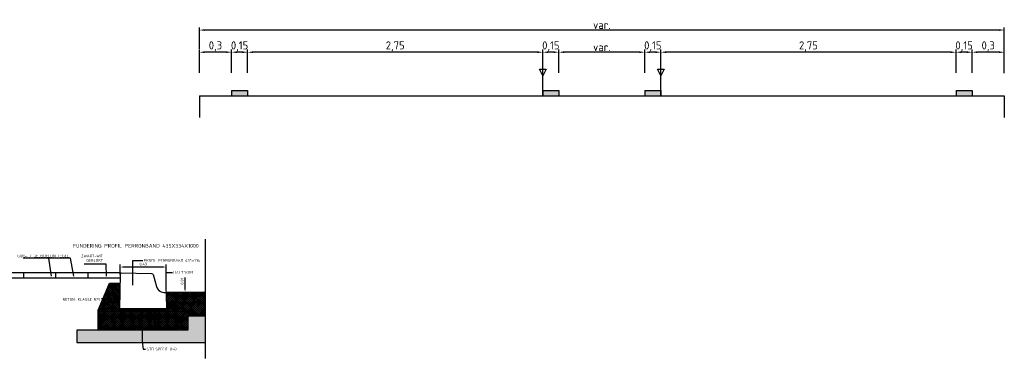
# Model space of a CAD drawing. Header units: metres. Extents: x 116.5 to 132.5, y 154.9 to 158.6.
# Tile 3 of 3: x 123.3 to 132.5, y 154.9 to 158. Entities that reach past the tile are written whole.
import ezdxf
from ezdxf.enums import TextEntityAlignment as Align

# ---------------------------------------------------------------- set-up
doc = ezdxf.new("R2010")
doc.units = ezdxf.units.M
doc.linetypes.add('ONTWERPAS', pattern=[3, 2, -0.5, 0, -0.5])
doc.linetypes.add('PROFIEL', pattern=[3.9, 3, -0.3, 0.3, -0.3])
for name, color, linetype, lineweight in [('N-WE-VH-VERHARDING_HALFVERHARDING-G', 252, 'Continuous', 35), ('X-XX-AL-T25', 7, 'Continuous', 25), ('X-XX-AL-T35', 7, 'Continuous', 35)]:
    doc.layers.add(name, color=color, linetype=linetype, lineweight=lineweight)
for name, color, linetype in [('tom-d-lijn', 7, 'Continuous'), ('tom-d-mlijn', 7, 'Continuous'), ('WEG-AS-ONTWERP', 7, 'ONTWERPAS'), ('WEG-NW-ARCERING18', 253, 'Continuous'), ('WEG-NW-DETAILS35', 7, 'Continuous'), ('WEG-NW-DETAILS50', 7, 'Continuous'), ('WEG-NW-WERKGRENS', 10, 'PROFIEL'), ('WEG-XX-BEMATING25', 7, 'Continuous'), ('WEG-XX-BETOND', 7, 'Continuous'), ('WEG-XX-TEKST25', 7, 'Continuous')]:
    doc.layers.add(name, color=color, linetype=linetype)
doc.styles.add('DIMENSIE', font='provutr.shx')
doc.styles.add('NLCS-ISO', font='NLCS-ISO.ttf')
doc.styles.add('NLCS-ISO-ANNOTATIEF-T25', font='NLCS-ISO.ttf', dxfattribs={"height": 2.5})
doc.styles.add('NLCS-ISO-ANNOTATIEF-T35', font='NLCS-ISO.ttf', dxfattribs={"height": 3.5})
doc.dimstyles.new('NLCS-ISO', dxfattribs={"dimscale": 0.1, "dimtxt": 2.5, "dimasz": 2.5, "dimexe": 1.25, "dimexo": 0.25, "dimgap": 0.25, "dimtad": 1, "dimtxsty": 'NLCS-ISO', "dimcen": 2.5, "dimadec": 0, "dimazin": 0, "dimtfac": 1, "dimtmove": 0, "dimatfit": 3, "dimfxl": 0, "dimarcsym": 0})
doc.dimstyles.new('WVV10', dxfattribs={"dimscale": 0.02, "dimtxt": 1.25, "dimasz": 1, "dimexe": 0, "dimexo": 2, "dimgap": 0.5, "dimtad": 1, "dimzin": 0, "dimdsep": 46, "dimtxsty": 'DIMENSIE', "dimcen": 0, "dimdle": 1.25, "dimclrd": 256, "dimclre": 256, "dimclrt": 256, "dimaunit": 2, "dimadec": 0, "dimazin": 0, "dimtfac": 1, "dimtix": 1, "dimtmove": 2, "dimatfit": 3, "dimfxl": 0, "dimtolj": 1, "dimtzin": 0, "dimarcsym": 0})
pattern_1 = [(45, (135.8854, 148.40809), (-0.008980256, 0.008980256), []), (135, (135.8854, 148.40809), (-0.008980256, -0.008980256), [])]
pattern_2 = [(0, (135.8853997, 148.4080895), (0.0015875, 0.003175), [0, -0.003175])]

# ---------------------------------------------------------------- blocks, each defined once
blk = doc.blocks.new('*D29')
at = {"color": 0, "lineweight": -2}
for p, q in [((124.8553, 155.5333), (124.8553, 155.6446)), ((124.6784, 155.5033), (124.8803, 155.5033)), ((124.6832, 155.5083), (124.8803, 155.5083)), ((124.8553, 155.5033), (124.8553, 155.5083)), ((124.8553, 155.4783), (124.8553, 155.4533))]:
    blk.add_line(p, q, dxfattribs=at)
at = {"color": 0}
for points in [[(124.8512, 155.5333), (124.8595, 155.5333), (124.8553, 155.5083)], [(124.8512, 155.4783), (124.8595, 155.4783), (124.8553, 155.5033)]]:
    blk.add_solid(points, dxfattribs=at)
at = {"layer": 'DEFPOINTS', "color": 0}
for p in [(124.6734, 155.5033), (124.6782, 155.5083, 2.2), (124.8553, 155.5033)]:
    blk.add_point(p, dxfattribs=at)
at = {"color": 0, "insert": (124.8303, 155.609), "char_height": 0.025, "attachment_point": 5, "rotation": 90, "style": 'NLCS-ISO'}
blk.add_mtext('0,01', dxfattribs=at)
blk = doc.blocks.new('*D30')
at = {"color": 0, "lineweight": -2}
for p, q in [((124.2518, 155.6721), (124.2518, 155.7667)), ((124.6532, 155.7417), (124.2768, 155.7417)), ((124.6782, 155.5133), (124.6782, 155.7667))]:
    blk.add_line(p, q, dxfattribs=at)
at = {"color": 0}
for points in [[(124.2768, 155.7459), (124.2768, 155.7375), (124.2518, 155.7417)], [(124.6532, 155.7459), (124.6532, 155.7375), (124.6782, 155.7417)]]:
    blk.add_solid(points, dxfattribs=at)
at = {"layer": 'DEFPOINTS', "color": 0}
for p in [(124.2518, 155.7417), (124.2518, 155.6671), (124.6782, 155.5083)]:
    blk.add_point(p, dxfattribs=at)
at = {"color": 0, "insert": (124.465, 155.7667), "char_height": 0.025, "attachment_point": 5, "style": 'NLCS-ISO'}
blk.add_mtext('0,43', dxfattribs=at)
blk = doc.blocks.new('*D31')
at = {"layer": 'DEFPOINTS', "color": 0}
for p in [(124.6825, 155.3531), (124.5724, 155.1531), (124.6832, 155.1531)]:
    blk.add_point(p, dxfattribs=at)
at = {"layer": 'WEG-XX-TEKST25', "lineweight": -2}
for p, q in [((124.6425, 155.3531), (124.5724, 155.3531)), ((124.5724, 155.3331), (124.5724, 155.1731)), ((124.6432, 155.1531), (124.5724, 155.1531))]:
    blk.add_line(p, q, dxfattribs=at)
at = {"layer": 'WEG-XX-TEKST25'}
for points in [[(124.5691, 155.3331), (124.5757, 155.3331), (124.5724, 155.3531)], [(124.5691, 155.1731), (124.5757, 155.1731), (124.5724, 155.1531)]]:
    blk.add_solid(points, dxfattribs=at)
at = {"layer": 'WEG-XX-TEKST25', "insert": (124.5499, 155.2531), "char_height": 0.025, "attachment_point": 5, "rotation": 90, "style": 'DIMENSIE'}
blk.add_mtext('\\A1;0.20', dxfattribs=at)
blk = doc.blocks.new('HART')
at = {"layer": 'WEG-AS-ONTWERP', "linetype": 'Continuous'}
for p, q in [((0, 1.875), (-0.3125, 2.5)), ((-0.3125, 2.5), (0.3125, 2.5)), ((0, 0), (0, 2.5)), ((0.3125, 2.5), (0, 1.875))]:
    blk.add_line(p, q, dxfattribs=at)
blk = doc.blocks.new('A$C5EE31DEC')
at = {"layer": 'tom-d-mlijn'}
for points in [[(4.5, -8.366), (4.5, -8.866), (3, -8.866), (3, -8.366)], [(33.5, -8.366), (33.5, -8.866), (32, -8.866), (32, -8.366)], [(41.5, -8.866), (43, -8.866), (43, -8.366), (41.5, -8.366)], [(70.5, -8.866), (72, -8.866), (72, -8.366), (70.5, -8.366)]]:
    blk.add_hatch(color=256, dxfattribs=at).paths.add_polyline_path(points)
at = {"layer": 'tom-d-lijn'}
for p, q in [((0, -8.866), (0, -10.866)), ((0, -8.866), (75, -8.866)), ((75, -8.866), (75, -10.866))]:
    blk.add_line(p, q, dxfattribs=at)
at = {"layer": 'tom-d-mlijn'}
for p, q in [((3, -8.366), (4.5, -8.366)), ((3, -8.366), (3, -8.866)), ((4.5, -8.366), (4.5, -8.866)), ((32, -8.366), (33.5, -8.366)), ((32, -8.366), (32, -8.866)), ((33.5, -8.366), (33.5, -8.866)), ((41.5, -8.366), (41.5, -8.866)), ((41.5, -8.366), (43, -8.366)), ((43, -8.366), (43, -8.866)), ((70.5, -8.366), (72, -8.366)), ((70.5, -8.366), (70.5, -8.866)), ((72, -8.366), (72, -8.866))]:
    blk.add_line(p, q, dxfattribs=at)
at = {"layer": 'WEG-AS-ONTWERP'}
for p in [(32, -8.866), (43, -8.866)]:
    blk.add_blockref('HART', p, dxfattribs=at)
blk = doc.blocks.new('*D32')
at = {"color": 0, "lineweight": -2}
for p, q in [((124.9883, 157.5551), (124.9883, 157.7711)), ((125.2383, 157.7461), (125.0383, 157.7461)), ((125.2883, 157.5551), (125.2883, 157.7711))]:
    blk.add_line(p, q, dxfattribs=at)
at = {"color": 0}
for points in [[(125.0383, 157.7544), (125.0383, 157.7377), (124.9883, 157.7461)], [(125.2383, 157.7544), (125.2383, 157.7377), (125.2883, 157.7461)]]:
    blk.add_solid(points, dxfattribs=at)
at = {"layer": 'DEFPOINTS', "color": 0}
for p in [(124.9883, 157.7461), (124.9883, 157.5501, -2.2), (125.2883, 157.5501, -2.2)]:
    blk.add_point(p, dxfattribs=at)
at = {"color": 0, "insert": (125.1383, 157.8011), "char_height": 0.075, "attachment_point": 5, "style": 'NLCS-ISO'}
blk.add_mtext('0,3', dxfattribs=at)
blk = doc.blocks.new('*D33')
at = {"color": 0, "lineweight": -2}
for p, q in [((125.2883, 157.5551), (125.2883, 157.7711)), ((125.3883, 157.7461), (125.3383, 157.7461)), ((125.4383, 157.5551), (125.4383, 157.7711))]:
    blk.add_line(p, q, dxfattribs=at)
at = {"color": 0}
for points in [[(125.3383, 157.7544), (125.3383, 157.7377), (125.2883, 157.7461)], [(125.3883, 157.7544), (125.3883, 157.7377), (125.4383, 157.7461)]]:
    blk.add_solid(points, dxfattribs=at)
at = {"layer": 'DEFPOINTS', "color": 0}
for p in [(125.2883, 157.7461), (125.2883, 157.5501, -2.2), (125.4383, 157.5501, -2.2)]:
    blk.add_point(p, dxfattribs=at)
at = {"color": 0, "insert": (125.3633, 157.8011), "char_height": 0.075, "attachment_point": 5, "style": 'NLCS-ISO'}
blk.add_mtext('0,15', dxfattribs=at)
blk = doc.blocks.new('*D34')
at = {"color": 0, "lineweight": -2}
for p, q in [((125.4383, 157.5551), (125.4383, 157.7711)), ((128.1383, 157.7461), (125.4883, 157.7461)), ((128.1883, 157.5551), (128.1883, 157.7711))]:
    blk.add_line(p, q, dxfattribs=at)
at = {"color": 0}
for points in [[(125.4883, 157.7544), (125.4883, 157.7377), (125.4383, 157.7461)], [(128.1383, 157.7544), (128.1383, 157.7377), (128.1883, 157.7461)]]:
    blk.add_solid(points, dxfattribs=at)
at = {"layer": 'DEFPOINTS', "color": 0}
for p in [(125.4383, 157.7461), (125.4383, 157.5501, -2.2), (128.1883, 157.5501, -2.2)]:
    blk.add_point(p, dxfattribs=at)
at = {"color": 0, "insert": (126.8133, 157.8011), "char_height": 0.075, "attachment_point": 5, "style": 'NLCS-ISO'}
blk.add_mtext('2,75', dxfattribs=at)
blk = doc.blocks.new('*D35')
at = {"color": 0, "lineweight": -2}
for p, q in [((129.2883, 157.5551), (129.2883, 157.7711)), ((131.9883, 157.7461), (129.3383, 157.7461)), ((132.0383, 157.5551), (132.0383, 157.7711))]:
    blk.add_line(p, q, dxfattribs=at)
at = {"color": 0}
for points in [[(129.3383, 157.7544), (129.3383, 157.7377), (129.2883, 157.7461)], [(131.9883, 157.7544), (131.9883, 157.7377), (132.0383, 157.7461)]]:
    blk.add_solid(points, dxfattribs=at)
at = {"layer": 'DEFPOINTS', "color": 0}
for p in [(129.2883, 157.7461), (129.2883, 157.5501, -2.2), (132.0383, 157.5501, -2.2)]:
    blk.add_point(p, dxfattribs=at)
at = {"color": 0, "insert": (130.6633, 157.8011), "char_height": 0.075, "attachment_point": 5, "style": 'NLCS-ISO'}
blk.add_mtext('2,75', dxfattribs=at)
blk = doc.blocks.new('*D36')
at = {"color": 0, "lineweight": -2}
for p, q in [((128.1883, 157.5601), (128.1883, 157.7711)), ((128.2883, 157.7461), (128.2383, 157.7461)), ((128.3383, 157.5551), (128.3383, 157.7711))]:
    blk.add_line(p, q, dxfattribs=at)
at = {"color": 0}
for points in [[(128.2383, 157.7544), (128.2383, 157.7377), (128.1883, 157.7461)], [(128.2883, 157.7544), (128.2883, 157.7377), (128.3383, 157.7461)]]:
    blk.add_solid(points, dxfattribs=at)
at = {"layer": 'DEFPOINTS', "color": 0}
for p in [(128.1883, 157.7461), (128.1883, 157.5551), (128.3383, 157.5501, -2.2)]:
    blk.add_point(p, dxfattribs=at)
at = {"color": 0, "insert": (128.2633, 157.8011), "char_height": 0.075, "attachment_point": 5, "style": 'NLCS-ISO'}
blk.add_mtext('0,15', dxfattribs=at)
blk = doc.blocks.new('*D37')
at = {"color": 0, "lineweight": -2}
for p, q in [((129.1383, 157.5551), (129.1383, 157.7711)), ((129.2383, 157.7461), (129.1883, 157.7461)), ((129.2883, 157.5601), (129.2883, 157.7711))]:
    blk.add_line(p, q, dxfattribs=at)
at = {"color": 0}
for points in [[(129.1883, 157.7544), (129.1883, 157.7377), (129.1383, 157.7461)], [(129.2383, 157.7544), (129.2383, 157.7377), (129.2883, 157.7461)]]:
    blk.add_solid(points, dxfattribs=at)
at = {"layer": 'DEFPOINTS', "color": 0}
for p in [(129.1383, 157.7461), (129.1383, 157.5501, -2.2), (129.2883, 157.5551)]:
    blk.add_point(p, dxfattribs=at)
at = {"color": 0, "insert": (129.2133, 157.8011), "char_height": 0.075, "attachment_point": 5, "style": 'NLCS-ISO'}
blk.add_mtext('0,15', dxfattribs=at)
blk = doc.blocks.new('*D38')
at = {"color": 0, "lineweight": -2}
for p, q in [((128.3383, 157.5601), (128.3383, 157.7711)), ((129.0883, 157.7461), (128.3883, 157.7461)), ((129.1383, 157.5601), (129.1383, 157.7711))]:
    blk.add_line(p, q, dxfattribs=at)
at = {"color": 0}
for points in [[(128.3883, 157.7544), (128.3883, 157.7377), (128.3383, 157.7461)], [(129.0883, 157.7544), (129.0883, 157.7377), (129.1383, 157.7461)]]:
    blk.add_solid(points, dxfattribs=at)
at = {"layer": 'DEFPOINTS', "color": 0}
for p in [(128.3383, 157.7461), (128.3383, 157.5551), (129.1383, 157.5551)]:
    blk.add_point(p, dxfattribs=at)
at = {"color": 0, "insert": (128.7383, 157.7936), "char_height": 0.075, "attachment_point": 5, "style": 'NLCS-ISO'}
blk.add_mtext('var.', dxfattribs=at)
blk = doc.blocks.new('*D39')
at = {"color": 0, "lineweight": -2}
for p, q in [((132.1883, 157.5551), (132.1883, 157.7711)), ((132.4383, 157.7461), (132.2383, 157.7461)), ((132.4883, 157.5551), (132.4883, 157.7711))]:
    blk.add_line(p, q, dxfattribs=at)
at = {"color": 0}
for points in [[(132.2383, 157.7544), (132.2383, 157.7377), (132.1883, 157.7461)], [(132.4383, 157.7544), (132.4383, 157.7377), (132.4883, 157.7461)]]:
    blk.add_solid(points, dxfattribs=at)
at = {"layer": 'DEFPOINTS', "color": 0}
for p in [(132.1883, 157.7461), (132.1883, 157.5501, -2.2), (132.4883, 157.5501, -2.2)]:
    blk.add_point(p, dxfattribs=at)
at = {"color": 0, "insert": (132.3383, 157.8011), "char_height": 0.075, "attachment_point": 5, "style": 'NLCS-ISO'}
blk.add_mtext('0,3', dxfattribs=at)
blk = doc.blocks.new('*D40')
at = {"color": 0, "lineweight": -2}
for p, q in [((132.0383, 157.5551), (132.0383, 157.7711)), ((132.1383, 157.7461), (132.0883, 157.7461)), ((132.1883, 157.5551), (132.1883, 157.7711))]:
    blk.add_line(p, q, dxfattribs=at)
at = {"color": 0}
for points in [[(132.0883, 157.7544), (132.0883, 157.7377), (132.0383, 157.7461)], [(132.1383, 157.7544), (132.1383, 157.7377), (132.1883, 157.7461)]]:
    blk.add_solid(points, dxfattribs=at)
at = {"layer": 'DEFPOINTS', "color": 0}
for p in [(132.0383, 157.7461), (132.0383, 157.5501, -2.2), (132.1883, 157.5501, -2.2)]:
    blk.add_point(p, dxfattribs=at)
at = {"color": 0, "insert": (132.1133, 157.8011), "char_height": 0.075, "attachment_point": 5, "style": 'NLCS-ISO'}
blk.add_mtext('0,15', dxfattribs=at)
blk = doc.blocks.new('*D41')
at = {"color": 0, "lineweight": -2}
for p, q in [((124.9883, 157.7761), (124.9883, 157.9779)), ((132.4883, 157.5498), (132.4883, 157.9779)), ((132.4383, 157.9529), (125.0383, 157.9529))]:
    blk.add_line(p, q, dxfattribs=at)
at = {"color": 0}
for points in [[(125.0383, 157.9613), (125.0383, 157.9446), (124.9883, 157.9529)], [(132.4383, 157.9613), (132.4383, 157.9446), (132.4883, 157.9529)]]:
    blk.add_solid(points, dxfattribs=at)
at = {"layer": 'DEFPOINTS', "color": 0}
for p in [(124.9883, 157.9529), (124.9883, 157.7711), (132.4883, 157.5448)]:
    blk.add_point(p, dxfattribs=at)
at = {"color": 0, "insert": (128.7383, 158.0004), "char_height": 0.075, "attachment_point": 5, "style": 'NLCS-ISO'}
blk.add_mtext('var.', dxfattribs=at)

msp = doc.modelspace()

# ---------------------------------------------------------------- hatches: boundary and pattern name
at = {"layer": 'WEG-NW-ARCERING18'}
h = msp.add_hatch(dxfattribs=at)
h.set_pattern_fill('ANSI37', color=256, scale=0.004, style=0)
h.set_pattern_definition(pattern_1)
h.paths.add_polyline_path([(124.251, 155.5921), (124.1518, 155.5921), (124.0472, 155.3381), (124.0472, 155.3231), (124.2472, 155.3231), (124.2472, 155.3531)])
h = msp.add_hatch(dxfattribs=at)
h.set_pattern_fill('DOTS', color=256, scale=0.002, style=0)
h.set_pattern_definition(pattern_2)
h.paths.add_polyline_path([(124.251, 155.5921), (124.1518, 155.5921), (124.0472, 155.3381), (124.0472, 155.3231), (124.2472, 155.3231), (124.2472, 155.3531)])
h = msp.add_hatch(dxfattribs=at)
h.set_pattern_fill('ANSI37', color=256, scale=0.004, style=0)
h.set_pattern_definition(pattern_1)
h.paths.add_polyline_path([(125.0447, 155.5083), (124.6782, 155.5083), (124.6825, 155.3531), (124.6825, 155.3231), (124.8825, 155.3231), (124.8825, 155.2883), (125.0447, 155.2883)])
h = msp.add_hatch(dxfattribs=at)
h.set_pattern_fill('ANSI37', color=256, scale=0.004, style=0)
h.set_pattern_definition(pattern_1)
h.paths.add_polyline_path([(124.8825, 155.2883), (124.8825, 155.3231), (124.6825, 155.3231), (124.0472, 155.3231), (124.0472, 155.1531), (124.8825, 155.1531)])
h.paths.add_polyline_path([(124.5311, 155.217), (124.5311, 155.2892), (124.5686, 155.2892), (124.5686, 155.217)], flags=24)
h = msp.add_hatch(dxfattribs=at)
h.set_pattern_fill('DOTS', color=256, scale=0.002, style=0)
h.set_pattern_definition(pattern_2)
h.paths.add_polyline_path([(124.8825, 155.2883), (124.8825, 155.3231), (124.6825, 155.3231), (124.0472, 155.3231), (124.0472, 155.1531), (124.8825, 155.1531)])
h.paths.add_polyline_path([(124.5311, 155.217), (124.5311, 155.2892), (124.5686, 155.2892), (124.5686, 155.217)], flags=24)
h = msp.add_hatch(dxfattribs=at)
h.set_pattern_fill('TRIANG', color=256, scale=0.001, style=0)
h.set_pattern_definition([(60, (135.8854, 148.4080895), (-0.0047624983, 0.008248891), [0.0047625, -0.0047625]), (120, (135.8854, 148.4080895), (-0.0095249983, 1e-09), [0.0047625, -0.0047625]), (0, (135.8830184, 148.412214), (0.0047625, 0.00824889), [0.0047625, -0.0047625])])
h.paths.add_polyline_path([(124.6825, 155.3531), (124.2472, 155.3531), (124.2472, 155.3231), (124.6825, 155.3231)])
h = msp.add_hatch(dxfattribs=at)
h.set_pattern_fill('HEX', color=256, scale=0.002, style=0)
h.set_pattern_definition([(0, (135.8854, 148.40809), (0, 0.01099852), [0.00635, -0.0127]), (120, (135.8854, 148.40809), (-0.009524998, -0.00549926), [0.00635, -0.0127]), (60, (135.89175, 148.40809), (-0.009524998, 0.00549926), [0.00635, -0.0127])])
h.paths.add_polyline_path([(125.0447, 155.2883), (124.8825, 155.2883), (124.8825, 155.1531), (123.8472, 155.1531), (123.8472, 155.0383), (125.0447, 155.0383)])

# ---------------------------------------------------------------- linework, layer by layer
at = {"layer": 'WEG-NW-DETAILS35'}
for p, q in [((124.0472, 155.3381), (124.1518, 155.5921)), ((124.1518, 155.5921), (124.2518, 155.5921)), ((124.0472, 155.1531), (124.0472, 155.3381)), ((124.8825, 155.3231), (124.0472, 155.3231)), ((124.2472, 155.3381), (124.2472, 155.3531)), ((124.2472, 155.3231), (124.2472, 155.3531)), ((124.6825, 155.3531), (124.6825, 155.3381)), ((124.6825, 155.3531), (124.6825, 155.3231)), ((124.8825, 155.3231), (124.8825, 155.2883)), ((124.8825, 155.2883), (124.8825, 155.1531)), ((124.8825, 155.2883), (125.0447, 155.2883)), ((123.8472, 155.1531), (123.8472, 155.0383)), ((124.8825, 155.1531), (123.8472, 155.1531)), ((123.8472, 155.0383), (125.0447, 155.0383))]:
    msp.add_line(p, q, dxfattribs=at)
at = {"layer": 'WEG-NW-DETAILS50'}
msp.add_line((124.2518, 155.6921), (124.2518, 155.6421), dxfattribs=at)
msp.add_lwpolyline([(124.6567, 155.5042), (124.6734, 155.5033, -0.389604), (124.6782, 155.4985), (124.6825, 155.3531), (124.2472, 155.3531), (124.2524, 155.6799), (124.2596, 155.6871), (124.544, 155.6831, -0.340537), (124.5585, 155.6719), (124.588, 155.56, 0.326252), (124.6567, 155.5042)], format="xyb", dxfattribs=at)
at = {"layer": 'WEG-NW-DETAILS50', "flags": 128}
msp.add_lwpolyline([(124.6782, 155.4985), (124.6782, 155.5083), (125.0447, 155.5083)], dxfattribs=at)
at = {"layer": 'WEG-NW-WERKGRENS'}
msp.add_line((125.0447, 154.8903), (125.0447, 156.0025), dxfattribs=at)
at = {"layer": 'WEG-XX-BETOND'}
for p, q in [((123.1575, 155.6921), (124.2518, 155.6921)), ((123.3518, 155.6421), (123.3518, 155.6921)), ((123.6518, 155.6421), (123.6518, 155.6921)), ((123.9518, 155.6421), (123.9518, 155.6921)), ((123.1575, 155.6421), (124.2518, 155.6421))]:
    msp.add_line(p, q, dxfattribs=at)

# ---------------------------------------------------------------- block references
at = {"layer": 'N-WE-VH-VERHARDING_HALFVERHARDING-G', "xscale": 0.1, "yscale": 0.1, "zscale": 0.1}
msp.add_blockref('A$C5EE31DEC', (124.9883, 158.2245), dxfattribs=at)

# ---------------------------------------------------------------- texts
at = {"layer": 'X-XX-AL-T25', "char_height": 0.025, "style": 'NLCS-ISO-ANNOTATIEF-T25'}
for s, insert, attachment_point in [('GIDS- / GELEIDELIJN TEGEL', (123.7723, 155.8585), 3), ('ZWART-WIT\\PGEBLOKT', (124.0915, 155.858), 3), ('PROFIL PERRONBAND 435x334', (124.4701, 155.8033), 4), ('\\A1;HALTEKOM', (124.747, 155.7038), 1), ('\\A1;BETON: KLASSE B25', (124.0663, 155.4399), 6), ('\\A1;STELSPECIE (1:4)', (124.4964, 154.9889), 1)]:
    msp.add_mtext(s, dxfattribs=dict(at, insert=insert, attachment_point=attachment_point))
at = {"layer": 'X-XX-AL-T35', "style": 'NLCS-ISO-ANNOTATIEF-T35'}
msp.add_text('FUNDERING PROFIL PERRONBAND 435X334X1000', height=0.035, dxfattribs=at).set_placement((124.3963, 155.9402), align=Align.MIDDLE)

# ---------------------------------------------------------------- dimensions: what is measured, and where the dimension line sits
for base, p1, p2, picture, middle in [((124.9883, 157.9529, 2.2), (132.4883, 157.5448, 2.2), (124.9883, 157.7711, 2.2), '*D41', (128.7383, 158.0004, 2.2)), ((128.3383, 157.7461, 2.2), (129.1383, 157.5551, 2.2), (128.3383, 157.5551, 2.2), '*D38', (128.7383, 157.7936, 2.2))]:
    dim = msp.add_linear_dim(base=base, p1=p1, p2=p2, text='var.', dimstyle='NLCS-ISO', override={"dimtxt": 0.75, "dimasz": 0.5, "dimexe": 0.25, "dimexo": 0.05, "dimgap": 0.1})
    dim.commit()
    dim.dimension.update_dxf_attribs({"geometry": picture, "text_midpoint": middle})
for base, p1, p2, override, picture, middle in [((124.9883, 157.7461, 2.2), (125.2883, 157.5501), (124.9883, 157.5501), {"dimtxt": 0.75, "dimasz": 0.5, "dimexe": 0.25, "dimexo": 0.05, "dimgap": 0.1}, '*D32', (125.1383, 157.8011, 2.2)), ((125.4383, 157.7461, 2.2), (128.1883, 157.5501), (125.4383, 157.5501), {"dimtxt": 0.75, "dimasz": 0.5, "dimexe": 0.25, "dimexo": 0.05, "dimgap": 0.1}, '*D34', (126.8133, 157.8011, 2.2)), ((129.2883, 157.7461, 2.2), (132.0383, 157.5501), (129.2883, 157.5501), {"dimtxt": 0.75, "dimasz": 0.5, "dimexe": 0.25, "dimexo": 0.05, "dimgap": 0.1}, '*D35', (130.6633, 157.8011, 2.2)), ((132.1883, 157.7461, 2.2), (132.4883, 157.5501), (132.1883, 157.5501), {"dimtxt": 0.75, "dimasz": 0.5, "dimexe": 0.25, "dimexo": 0.05, "dimgap": 0.1}, '*D39', (132.3383, 157.8011, 2.2)), ((124.2518, 155.7417), (124.6782, 155.5083), (124.2518, 155.6671), {"dimtxt": 0.25, "dimasz": 0.25, "dimexe": 0.25, "dimexo": 0.05, "dimgap": 0.1}, '*D30', (124.465, 155.7667))]:
    dim = msp.add_linear_dim(base=base, p1=p1, p2=p2, dimstyle='NLCS-ISO', override=override)
    dim.commit()
    dim.dimension.update_dxf_attribs({"geometry": picture, "text_midpoint": middle})
for base, p1, p2, picture, middle in [((125.2883, 157.7461, 2.2), (125.4383, 157.5501), (125.2883, 157.5501), '*D33', (125.3633, 157.7461, 2.2)), ((128.1883, 157.7461, 2.2), (128.3383, 157.5501), (128.1883, 157.5551, 2.2), '*D36', (128.2633, 157.7461, 2.2)), ((129.1383, 157.7461, 2.2), (129.2883, 157.5551, 2.2), (129.1383, 157.5501), '*D37', (129.2133, 157.7461, 2.2)), ((132.0383, 157.7461, 2.2), (132.1883, 157.5501), (132.0383, 157.5501), '*D40', (132.1133, 157.7461, 2.2))]:
    dim = msp.add_linear_dim(base=base, p1=p1, p2=p2, dimstyle='NLCS-ISO', override={"dimtxt": 0.75, "dimasz": 0.5, "dimexe": 0.25, "dimexo": 0.05, "dimgap": 0.1})
    dim.commit()
    dim.dimension.update_dxf_attribs({"geometry": picture, "text_midpoint": middle, "dimtype": 160})
dim = msp.add_linear_dim(base=(124.855321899, 155.5033302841), p1=(124.6781636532, 155.5083302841, 2.2), p2=(124.6734234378, 155.5033302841), angle=90, dimstyle='NLCS-ISO', override={"dimtxt": 0.25, "dimasz": 0.25, "dimexe": 0.25, "dimexo": 0.05, "dimgap": 0.1})
dim.commit()
dim.dimension.update_dxf_attribs({"geometry": '*D29', "text_midpoint": (124.855321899, 155.6089552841), "dimtype": 160})
at = {"layer": 'WEG-XX-TEKST25'}
dim = msp.add_linear_dim(base=(124.5724, 155.1531), p1=(124.6825, 155.3531), p2=(124.6832, 155.1531), angle=90, dimstyle='WVV10', dxfattribs=at)
dim.commit()
dim.dimension.update_dxf_attribs({"geometry": '*D31', "text_midpoint": (124.5499, 155.2531)})

# ---------------------------------------------------------------- leaders
at = {"layer": 'WEG-XX-BEMATING25', "annotation_type": 0, "has_hookline": 1}
for points, hookline_direction, text_width in [([(124.3692, 155.5721), (124.3692, 155.8032), (124.4613, 155.8032)], 0, 0.455), ([(124.6782, 155.6913), (124.737, 155.6913)], 0, 0.155), ([(124.2122, 155.4441), (124.0763, 155.4441)], 1, 0.3025), ([(124.4542, 155.3388), (124.4542, 155.0441), (124.4664, 154.9764), (124.4864, 154.9764)], 0, 0.245)]:
    msp.add_leader(points, dimstyle='WVV10', override={"dimgap": 0.5, "dimtad": 0}, dxfattribs=dict(at, hookline_direction=hookline_direction, text_width=text_width))
at = {"layer": 'WEG-XX-TEKST25', "annotation_type": 0, "has_hookline": 1, "hookline_direction": 1}
for points, text_width in [([(123.8189, 155.6564), (123.7879, 155.8232), (123.7679, 155.8232)], 0.4125), ([(124.1235, 155.6564), (124.1215, 155.7689), (124.1015, 155.7689)], 0.1775)]:
    msp.add_leader(points, dimstyle='WVV10', dxfattribs=dict(at, text_width=text_width))
at = {"layer": 'WEG-XX-TEKST25'}
msp.add_leader([(123.6106, 155.6564), (123.5856, 155.8232)], dimstyle='WVV10', dxfattribs=at)

doc.saveas('drawing.dxf')
